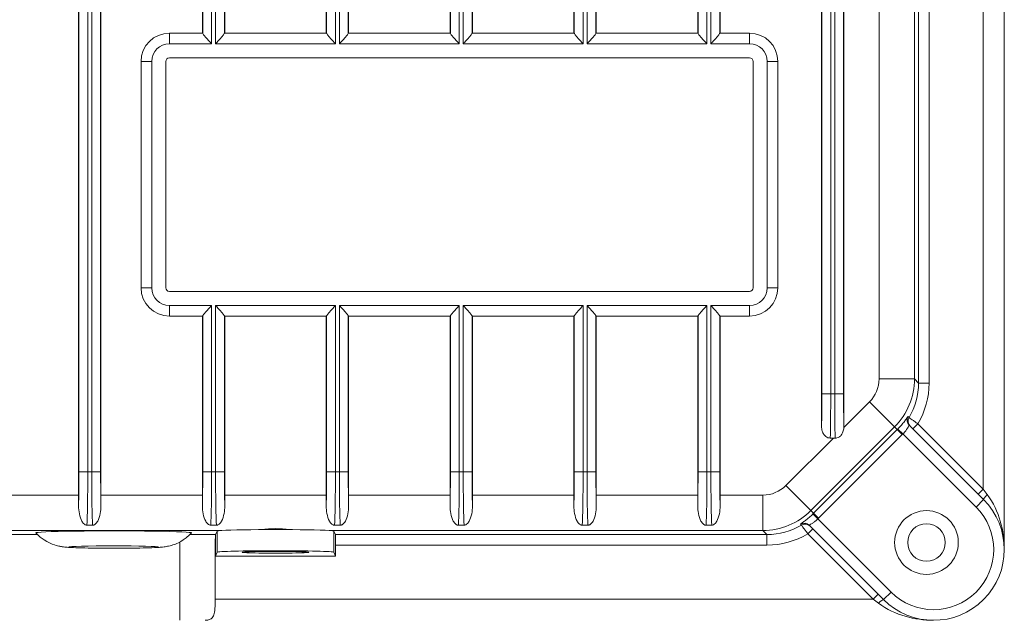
# Model space of a CAD drawing. Header units: millimetres. Extents: x 11 to 300, y 0 to 200.
# Tile 3 of 6: x 94 to 140, y 72 to 100. Entities that reach past the tile are written whole.
import ezdxf

# ---------------------------------------------------------------- set-up
doc = ezdxf.new("R2010")
doc.units = ezdxf.units.MM
doc.layers.add('APPARENT', color=7, linetype='Continuous', lineweight=0)
doc.layers.add('ARETES TANGENTES', color=7, linetype='Continuous', lineweight=0)

msp = doc.modelspace()

# ---------------------------------------------------------------- linework, layer by layer
at = {"layer": 'APPARENT'}
for p, q in [((139.994, 170.725), (139.994, 75.392)), ((102.218, 168.159), (102.218, 99.725)), ((103.27, 168.159), (103.27, 99.725)), ((108.051, 168.159), (108.051, 99.725)), ((109.103, 168.159), (109.103, 99.725)), ((113.884, 168.159), (113.884, 99.725)), ((114.937, 168.159), (114.937, 99.725)), ((119.718, 168.159), (119.718, 99.725)), ((120.77, 168.159), (120.77, 99.725)), ((125.551, 168.159), (125.551, 99.725)), ((126.603, 168.159), (126.603, 99.725)), ((131.384, 164.916), (131.384, 81.202)), ((132.437, 164.916), (132.437, 81.202)), ((96.384, 154.392), (96.384, 77.959)), ((97.437, 154.392), (97.437, 77.959)), ((100.66, 99.725), (102.231, 99.725)), ((103.257, 99.725), (108.064, 99.725)), ((109.09, 99.725), (113.897, 99.725)), ((114.923, 99.725), (119.731, 99.725)), ((120.757, 99.725), (125.564, 99.725)), ((126.59, 99.725), (127.994, 99.725)), ((99.327, 87.725), (99.327, 98.392)), ((100.494, 98.392), (100.494, 87.725)), ((127.994, 98.559), (100.66, 98.559)), ((128.16, 87.725), (128.16, 98.392)), ((129.327, 98.392), (129.327, 87.725)), ((100.66, 87.559), (127.994, 87.559)), ((102.231, 86.392), (100.66, 86.392)), ((102.218, 86.392), (102.218, 77.959)), ((108.064, 86.392), (103.257, 86.392)), ((103.27, 86.392), (103.27, 77.959)), ((108.051, 86.392), (108.051, 77.959)), ((113.897, 86.392), (109.09, 86.392)), ((109.103, 86.392), (109.103, 77.959)), ((113.884, 86.392), (113.884, 77.959)), ((119.731, 86.392), (114.923, 86.392)), ((114.937, 86.392), (114.937, 77.959)), ((119.718, 86.392), (119.718, 77.959)), ((125.564, 86.392), (120.757, 86.392)), ((120.77, 86.392), (120.77, 77.959)), ((125.551, 86.392), (125.551, 77.959)), ((127.994, 86.392), (126.59, 86.392)), ((126.603, 86.392), (126.603, 77.959)), ((135.516, 81.25), (139.017, 77.749)), ((135.917, 81.321), (135.682, 81.085)), ((131.794, 80.644), (131.941, 80.644)), ((138.994, 78.244), (138.758, 78.008)), ((96.777, 76.539), (97.044, 76.539)), ((102.61, 76.539), (102.877, 76.539)), ((108.711, 76.539), (108.443, 76.539)), ((114.544, 76.539), (114.277, 76.539)), ((120.377, 76.539), (120.11, 76.539)), ((126.211, 76.539), (125.943, 76.539)), ((134.303, 73.035), (130.802, 76.536)), ((90.967, 76.109), (94.433, 76.109)), ((101.634, 76.109), (102.827, 76.109)), ((102.827, 76.109), (102.827, 76.099)), ((102.827, 76.099), (102.827, 75.972)), ((102.834, 76.099), (102.911, 76.265)), ((108.41, 76.265), (108.487, 76.099)), ((130.732, 76.135), (130.968, 76.371)), ((102.819, 75.599), (102.819, 73.059)), ((102.828, 75.086), (102.828, 75.599)), ((102.828, 75.086), (102.911, 75.265)), ((108.41, 75.265), (108.493, 75.086)), ((108.493, 75.599), (108.493, 75.086)), ((108.493, 75.086), (102.828, 75.086)), ((133.808, 73.059), (134.044, 73.294))]:
    msp.add_line(p, q, dxfattribs=at)
for radius in [1.5, 0.883]:
    msp.add_circle((136.327, 75.725), radius, dxfattribs=at)
for centre, radius, start, end in [((100.66, 98.392), 1.333, 90, 180), ((127.994, 98.392), 1.333, 0, 90), ((100.66, 98.392), 0.167, 90, 180), ((127.994, 98.392), 0.167, 0, 90), ((100.66, 87.725), 1.333, 180, 270), ((100.66, 87.725), 0.167, 180, 270), ((127.994, 87.725), 0.167, 270, 0), ((127.994, 87.725), 1.333, 270, 0), ((136.66, 75.392), 3.333, 225, 45)]:
    msp.add_arc(centre, radius, start, end, dxfattribs=at)
for centre, major_axis, ratio, start_param, end_param in [((102.231, 99.225), (0, 0.5), 0.026186, -0.189615, 0), ((103.257, 99.225), (0, 0.5), 0.026186, 0, 0.189615), ((108.064, 99.225), (0, 0.5), 0.026186, -0.189615, 0), ((109.09, 99.225), (0, 0.5), 0.026186, 0, 0.189615), ((113.897, 99.225), (0, 0.5), 0.026186, -0.189615, 0), ((114.923, 99.225), (0, 0.5), 0.026186, 0, 0.189615), ((119.731, 99.225), (0, 0.5), 0.026186, -0.189615, 0), ((120.757, 99.225), (0, 0.5), 0.026186, 0, 0.189615), ((125.564, 99.225), (0, 0.5), 0.026186, -0.189615, 0), ((126.59, 99.225), (0, 0.5), 0.026186, 0, 0.189615), ((102.231, 86.892), (0, -0.5), 0.026186, 0, 0.189615), ((103.257, 86.892), (0, -0.5), 0.026186, -0.189615, 0), ((108.064, 86.892), (0, -0.5), 0.026186, 0, 0.189615), ((109.09, 86.892), (0, -0.5), 0.026186, -0.189615, 0), ((113.897, 86.892), (0, -0.5), 0.026186, 0, 0.189615), ((114.923, 86.892), (0, -0.5), 0.026186, -0.189615, 0), ((119.731, 86.892), (0, -0.5), 0.026186, 0, 0.189615), ((120.757, 86.892), (0, -0.5), 0.026186, -0.189615, 0), ((125.564, 86.892), (0, -0.5), 0.026186, 0, 0.189615), ((126.59, 86.892), (0, -0.5), 0.026186, -0.189615, 0), ((131.341, 82.725), (0, -2.25), 0.026186, 0.826985, 1.570796), ((132.48, 82.725), (0, -2.25), 0.026186, -1.570796, -0.826985), ((96.341, 77.959), (0, -1.667), 0.026186, 1.263506, 1.570796), ((97.48, 77.959), (0, -1.667), 0.026186, -1.570796, -1.263506), ((102.174, 77.959), (0, -1.667), 0.026186, 1.263506, 1.570796), ((103.314, 77.959), (0, -1.667), 0.026186, -1.570796, -1.263506), ((108.007, 77.959), (0, -1.667), 0.026186, 1.263506, 1.570796), ((109.147, 77.959), (0, -1.667), 0.026186, -1.570796, -1.263506), ((113.841, 77.959), (0, -1.667), 0.026186, 1.263506, 1.570796), ((114.98, 77.959), (0, -1.667), 0.026186, -1.570796, -1.263506), ((119.674, 77.959), (0, -1.667), 0.026186, 1.263506, 1.570796), ((120.814, 77.959), (0, -1.667), 0.026186, -1.570796, -1.263506), ((125.507, 77.959), (0, -1.667), 0.026186, 1.263506, 1.570796), ((126.647, 77.959), (0, -1.667), 0.026186, -1.570796, -1.263506), ((139.253, 77.985), (0.236, 0.236), 0.138883, 1.708797, 3.141593), ((98.034, 76.178), (3.667, 0), 0.026177, 1.025997, 3.16605), ((98.034, 76.178), (3.667, 0), 0.026177, 6.258728, 7.309183), ((102.834, 75.599), (0, 0.5), 0.012088, 0.026184, 1.5708), ((105.66, 76.264), (-2.75, 0), 0.026177, -0.40514, -0.012091), ((105.66, 76.264), (-2.75, 0), 0.026177, -2.736453, -0.40514), ((105.66, 76.264), (-2.75, 0), 0.026177, -3.129501, -2.736453), ((108.487, 75.599), (0, 0.5), 0.012088, 4.712385, 6.257002), ((105.66, 75.265), (-2.75, 0), 0.026177, -3.129501, -0.012091), ((105.66, 75.265), (-1.567, 0), 0.026177, -3.141593, 0), ((105.66, 75.265), (-1.567, 0), 0.026177, 0, 3.141593), ((134.068, 72.799), (-0.236, -0.236), 0.138883, -3.141593, -1.708797)]:
    msp.add_ellipse(centre, major_axis=major_axis, ratio=ratio, start_param=start_param, end_param=end_param, dxfattribs=at)
for points, knots in [([(102.233, 99.716), (102.234, 99.708), (102.242, 99.695), (102.254, 99.677), (102.266, 99.66), (102.283, 99.638), (102.303, 99.615), (102.332, 99.578), (102.369, 99.536), (102.408, 99.492), (102.462, 99.431), (102.522, 99.366), (102.581, 99.3), (102.603, 99.276), (102.626, 99.252), (102.648, 99.227), (102.648, 99.227), (102.649, 99.226), (102.65, 99.225)], [0, 0, 0, 0, 0.156202, 0.156202, 0.156202, 0.310722, 0.310722, 0.310722, 0.54936, 0.54936, 0.54936, 0.876857, 0.876857, 0.876857, 0.996851, 0.996851, 0.996851, 1, 1, 1, 1]), ([(102.838, 99.225), (102.838, 99.226), (102.839, 99.227), (102.84, 99.227), (102.862, 99.252), (102.884, 99.276), (102.906, 99.3), (102.966, 99.366), (103.025, 99.431), (103.079, 99.492), (103.118, 99.536), (103.155, 99.578), (103.185, 99.615), (103.204, 99.638), (103.221, 99.66), (103.233, 99.677), (103.246, 99.695), (103.253, 99.708), (103.254, 99.716)], [0, 0, 0, 0, 0.003149, 0.003149, 0.003149, 0.123143, 0.123143, 0.123143, 0.45064, 0.45064, 0.45064, 0.689278, 0.689278, 0.689278, 0.843798, 0.843798, 0.843798, 1, 1, 1, 1]), ([(108.066, 99.716), (108.068, 99.708), (108.075, 99.695), (108.087, 99.677), (108.1, 99.66), (108.116, 99.638), (108.136, 99.615), (108.166, 99.578), (108.203, 99.536), (108.242, 99.492), (108.295, 99.431), (108.355, 99.366), (108.415, 99.3), (108.437, 99.276), (108.459, 99.252), (108.481, 99.227), (108.482, 99.227), (108.482, 99.226), (108.483, 99.225)], [0, 0, 0, 0, 0.156202, 0.156202, 0.156202, 0.310722, 0.310722, 0.310722, 0.54936, 0.54936, 0.54936, 0.876857, 0.876857, 0.876857, 0.996851, 0.996851, 0.996851, 1, 1, 1, 1]), ([(108.671, 99.225), (108.672, 99.226), (108.672, 99.227), (108.673, 99.227), (108.695, 99.252), (108.717, 99.276), (108.74, 99.3), (108.799, 99.366), (108.859, 99.431), (108.912, 99.492), (108.951, 99.536), (108.988, 99.578), (109.018, 99.615), (109.038, 99.638), (109.055, 99.66), (109.067, 99.677), (109.079, 99.695), (109.087, 99.708), (109.088, 99.716)], [0, 0, 0, 0, 0.003149, 0.003149, 0.003149, 0.123143, 0.123143, 0.123143, 0.45064, 0.45064, 0.45064, 0.689278, 0.689278, 0.689278, 0.843798, 0.843798, 0.843798, 1, 1, 1, 1]), ([(113.9, 99.716), (113.901, 99.708), (113.908, 99.695), (113.921, 99.677), (113.933, 99.66), (113.95, 99.638), (113.969, 99.615), (113.999, 99.578), (114.036, 99.536), (114.075, 99.492), (114.129, 99.431), (114.188, 99.366), (114.248, 99.3), (114.27, 99.276), (114.292, 99.252), (114.315, 99.227), (114.315, 99.227), (114.316, 99.226), (114.316, 99.225)], [0, 0, 0, 0, 0.156202, 0.156202, 0.156202, 0.310722, 0.310722, 0.310722, 0.54936, 0.54936, 0.54936, 0.876857, 0.876857, 0.876857, 0.996851, 0.996851, 0.996851, 1, 1, 1, 1]), ([(114.504, 99.225), (114.505, 99.226), (114.506, 99.227), (114.506, 99.227), (114.528, 99.252), (114.551, 99.276), (114.573, 99.3), (114.633, 99.366), (114.692, 99.431), (114.746, 99.492), (114.785, 99.536), (114.822, 99.578), (114.852, 99.615), (114.871, 99.638), (114.888, 99.66), (114.9, 99.677), (114.912, 99.695), (114.92, 99.708), (114.921, 99.716)], [0, 0, 0, 0, 0.003149, 0.003149, 0.003149, 0.123143, 0.123143, 0.123143, 0.45064, 0.45064, 0.45064, 0.689278, 0.689278, 0.689278, 0.843798, 0.843798, 0.843798, 1, 1, 1, 1]), ([(119.733, 99.716), (119.734, 99.708), (119.742, 99.695), (119.754, 99.677), (119.766, 99.66), (119.783, 99.638), (119.803, 99.615), (119.832, 99.578), (119.869, 99.536), (119.908, 99.492), (119.962, 99.431), (120.022, 99.366), (120.081, 99.3), (120.103, 99.276), (120.126, 99.252), (120.148, 99.227), (120.148, 99.227), (120.149, 99.226), (120.15, 99.225)], [0, 0, 0, 0, 0.156202, 0.156202, 0.156202, 0.310722, 0.310722, 0.310722, 0.54936, 0.54936, 0.54936, 0.876857, 0.876857, 0.876857, 0.996851, 0.996851, 0.996851, 1, 1, 1, 1]), ([(120.338, 99.225), (120.338, 99.226), (120.339, 99.227), (120.34, 99.227), (120.362, 99.252), (120.384, 99.276), (120.406, 99.3), (120.466, 99.366), (120.525, 99.431), (120.579, 99.492), (120.618, 99.536), (120.655, 99.578), (120.685, 99.615), (120.704, 99.638), (120.721, 99.66), (120.733, 99.677), (120.746, 99.695), (120.753, 99.708), (120.754, 99.716)], [0, 0, 0, 0, 0.003149, 0.003149, 0.003149, 0.123143, 0.123143, 0.123143, 0.45064, 0.45064, 0.45064, 0.689278, 0.689278, 0.689278, 0.843798, 0.843798, 0.843798, 1, 1, 1, 1]), ([(125.566, 99.716), (125.568, 99.708), (125.575, 99.695), (125.587, 99.677), (125.6, 99.66), (125.616, 99.638), (125.636, 99.615), (125.666, 99.578), (125.703, 99.536), (125.742, 99.492), (125.795, 99.431), (125.855, 99.366), (125.915, 99.3), (125.937, 99.276), (125.959, 99.252), (125.981, 99.227), (125.982, 99.227), (125.982, 99.226), (125.983, 99.225)], [0, 0, 0, 0, 0.156202, 0.156202, 0.156202, 0.310722, 0.310722, 0.310722, 0.54936, 0.54936, 0.54936, 0.876857, 0.876857, 0.876857, 0.996851, 0.996851, 0.996851, 1, 1, 1, 1]), ([(126.171, 99.225), (126.172, 99.226), (126.172, 99.227), (126.173, 99.227), (126.195, 99.252), (126.217, 99.276), (126.24, 99.3), (126.299, 99.366), (126.359, 99.431), (126.412, 99.492), (126.451, 99.536), (126.488, 99.578), (126.518, 99.615), (126.538, 99.638), (126.555, 99.66), (126.567, 99.677), (126.579, 99.695), (126.587, 99.708), (126.588, 99.716)], [0, 0, 0, 0, 0.003149, 0.003149, 0.003149, 0.123143, 0.123143, 0.123143, 0.45064, 0.45064, 0.45064, 0.689278, 0.689278, 0.689278, 0.843798, 0.843798, 0.843798, 1, 1, 1, 1]), ([(102.65, 86.892), (102.649, 86.891), (102.648, 86.891), (102.648, 86.89), (102.626, 86.866), (102.603, 86.841), (102.581, 86.817), (102.522, 86.752), (102.462, 86.686), (102.408, 86.626), (102.369, 86.582), (102.332, 86.539), (102.303, 86.503), (102.283, 86.479), (102.266, 86.458), (102.254, 86.44), (102.242, 86.423), (102.234, 86.409), (102.233, 86.401)], [0, 0, 0, 0, 0.003149, 0.003149, 0.003149, 0.123143, 0.123143, 0.123143, 0.45064, 0.45064, 0.45064, 0.689278, 0.689278, 0.689278, 0.843798, 0.843798, 0.843798, 1, 1, 1, 1]), ([(103.254, 86.401), (103.253, 86.409), (103.246, 86.423), (103.233, 86.44), (103.221, 86.458), (103.204, 86.479), (103.185, 86.503), (103.155, 86.539), (103.118, 86.582), (103.079, 86.626), (103.025, 86.686), (102.966, 86.752), (102.906, 86.817), (102.884, 86.841), (102.862, 86.866), (102.84, 86.89), (102.839, 86.891), (102.838, 86.891), (102.838, 86.892)], [0, 0, 0, 0, 0.156202, 0.156202, 0.156202, 0.310722, 0.310722, 0.310722, 0.54936, 0.54936, 0.54936, 0.876857, 0.876857, 0.876857, 0.996851, 0.996851, 0.996851, 1, 1, 1, 1]), ([(108.483, 86.892), (108.482, 86.891), (108.482, 86.891), (108.481, 86.89), (108.459, 86.866), (108.437, 86.841), (108.415, 86.817), (108.355, 86.752), (108.295, 86.686), (108.242, 86.626), (108.203, 86.582), (108.166, 86.539), (108.136, 86.503), (108.116, 86.479), (108.1, 86.458), (108.087, 86.44), (108.075, 86.423), (108.068, 86.409), (108.066, 86.401)], [0, 0, 0, 0, 0.003149, 0.003149, 0.003149, 0.123143, 0.123143, 0.123143, 0.45064, 0.45064, 0.45064, 0.689278, 0.689278, 0.689278, 0.843798, 0.843798, 0.843798, 1, 1, 1, 1]), ([(109.088, 86.401), (109.087, 86.409), (109.079, 86.423), (109.067, 86.44), (109.055, 86.458), (109.038, 86.479), (109.018, 86.503), (108.988, 86.539), (108.951, 86.582), (108.912, 86.626), (108.859, 86.686), (108.799, 86.752), (108.74, 86.817), (108.717, 86.841), (108.695, 86.866), (108.673, 86.89), (108.672, 86.891), (108.672, 86.891), (108.671, 86.892)], [0, 0, 0, 0, 0.156202, 0.156202, 0.156202, 0.310722, 0.310722, 0.310722, 0.54936, 0.54936, 0.54936, 0.876857, 0.876857, 0.876857, 0.996851, 0.996851, 0.996851, 1, 1, 1, 1]), ([(114.316, 86.892), (114.316, 86.891), (114.315, 86.891), (114.315, 86.89), (114.292, 86.866), (114.27, 86.841), (114.248, 86.817), (114.188, 86.752), (114.129, 86.686), (114.075, 86.626), (114.036, 86.582), (113.999, 86.539), (113.969, 86.503), (113.95, 86.479), (113.933, 86.458), (113.921, 86.44), (113.908, 86.423), (113.901, 86.409), (113.9, 86.401)], [0, 0, 0, 0, 0.003149, 0.003149, 0.003149, 0.123143, 0.123143, 0.123143, 0.45064, 0.45064, 0.45064, 0.689278, 0.689278, 0.689278, 0.843798, 0.843798, 0.843798, 1, 1, 1, 1]), ([(114.921, 86.401), (114.92, 86.409), (114.912, 86.423), (114.9, 86.44), (114.888, 86.458), (114.871, 86.479), (114.852, 86.503), (114.822, 86.539), (114.785, 86.582), (114.746, 86.626), (114.692, 86.686), (114.633, 86.752), (114.573, 86.817), (114.551, 86.841), (114.528, 86.866), (114.506, 86.89), (114.506, 86.891), (114.505, 86.891), (114.504, 86.892)], [0, 0, 0, 0, 0.156202, 0.156202, 0.156202, 0.310722, 0.310722, 0.310722, 0.54936, 0.54936, 0.54936, 0.876857, 0.876857, 0.876857, 0.996851, 0.996851, 0.996851, 1, 1, 1, 1]), ([(120.15, 86.892), (120.149, 86.891), (120.148, 86.891), (120.148, 86.89), (120.126, 86.866), (120.103, 86.841), (120.081, 86.817), (120.022, 86.752), (119.962, 86.686), (119.908, 86.626), (119.869, 86.582), (119.832, 86.539), (119.803, 86.503), (119.783, 86.479), (119.766, 86.458), (119.754, 86.44), (119.742, 86.423), (119.734, 86.409), (119.733, 86.401)], [0, 0, 0, 0, 0.003149, 0.003149, 0.003149, 0.123143, 0.123143, 0.123143, 0.45064, 0.45064, 0.45064, 0.689278, 0.689278, 0.689278, 0.843798, 0.843798, 0.843798, 1, 1, 1, 1]), ([(120.754, 86.401), (120.753, 86.409), (120.746, 86.423), (120.733, 86.44), (120.721, 86.458), (120.704, 86.479), (120.685, 86.503), (120.655, 86.539), (120.618, 86.582), (120.579, 86.626), (120.525, 86.686), (120.466, 86.752), (120.406, 86.817), (120.384, 86.841), (120.362, 86.866), (120.34, 86.89), (120.339, 86.891), (120.338, 86.891), (120.338, 86.892)], [0, 0, 0, 0, 0.156202, 0.156202, 0.156202, 0.310722, 0.310722, 0.310722, 0.54936, 0.54936, 0.54936, 0.876857, 0.876857, 0.876857, 0.996851, 0.996851, 0.996851, 1, 1, 1, 1]), ([(125.983, 86.892), (125.982, 86.891), (125.982, 86.891), (125.981, 86.89), (125.959, 86.866), (125.937, 86.841), (125.915, 86.817), (125.855, 86.752), (125.795, 86.686), (125.742, 86.626), (125.703, 86.582), (125.666, 86.539), (125.636, 86.503), (125.616, 86.479), (125.6, 86.458), (125.587, 86.44), (125.575, 86.423), (125.568, 86.409), (125.566, 86.401)], [0, 0, 0, 0, 0.003149, 0.003149, 0.003149, 0.123143, 0.123143, 0.123143, 0.45064, 0.45064, 0.45064, 0.689278, 0.689278, 0.689278, 0.843798, 0.843798, 0.843798, 1, 1, 1, 1]), ([(126.588, 86.401), (126.587, 86.409), (126.579, 86.423), (126.567, 86.44), (126.555, 86.458), (126.538, 86.479), (126.518, 86.503), (126.488, 86.539), (126.451, 86.582), (126.412, 86.626), (126.359, 86.686), (126.299, 86.752), (126.24, 86.817), (126.217, 86.841), (126.195, 86.866), (126.173, 86.89), (126.172, 86.891), (126.172, 86.891), (126.171, 86.892)], [0, 0, 0, 0, 0.156202, 0.156202, 0.156202, 0.310722, 0.310722, 0.310722, 0.54936, 0.54936, 0.54936, 0.876857, 0.876857, 0.876857, 0.996851, 0.996851, 0.996851, 1, 1, 1, 1]), ([(131.794, 80.644), (131.756, 80.644), (131.716, 80.651), (131.68, 80.664), (131.644, 80.677), (131.61, 80.697), (131.58, 80.721), (131.548, 80.746), (131.52, 80.777), (131.496, 80.81), (131.46, 80.86), (131.434, 80.917), (131.416, 80.976), (131.394, 81.049), (131.384, 81.126), (131.384, 81.202)], [0, 0, 0, 0, 0.151141, 0.151141, 0.151141, 0.301574, 0.301574, 0.301574, 0.460563, 0.460563, 0.460563, 0.701877, 0.701877, 0.701877, 1, 1, 1, 1]), ([(135.509, 81.611), (135.51, 81.611), (135.512, 81.609), (135.516, 81.606), (135.525, 81.6), (135.542, 81.588), (135.565, 81.572), (135.589, 81.555), (135.62, 81.533), (135.657, 81.507), (135.693, 81.482), (135.735, 81.452), (135.779, 81.42), (135.823, 81.388), (135.871, 81.354), (135.917, 81.321)], [0, 0, 0, 0, 0.100034, 0.100034, 0.100034, 0.321131, 0.321131, 0.321131, 0.54714, 0.54714, 0.54714, 0.774186, 0.774186, 0.774186, 1, 1, 1, 1]), ([(132.434, 81.137), (132.429, 81.068), (132.415, 80.997), (132.391, 80.932), (132.373, 80.881), (132.347, 80.832), (132.315, 80.789), (132.289, 80.755), (132.257, 80.724), (132.222, 80.7), (132.186, 80.676), (132.145, 80.659), (132.103, 80.65), (132.078, 80.645), (132.052, 80.642), (132.027, 80.643)], [0, 0, 0, 0, 0.297816, 0.297816, 0.297816, 0.526788, 0.526788, 0.526788, 0.708945, 0.708945, 0.708945, 0.892945, 0.892945, 0.892945, 1, 1, 1, 1]), ([(139.188, 77.985), (139.483, 77.592), (139.678, 77.161), (139.933, 76.288), (139.994, 75.838), (139.994, 75.392)], [0, 0, 0, 0, 0.5, 0.5, 1, 1, 1, 1]), ([(96.382, 77.455), (96.381, 77.32), (96.395, 77.191), (96.419, 77.073), (96.445, 76.945), (96.483, 76.829), (96.536, 76.732), (96.552, 76.704), (96.569, 76.677), (96.589, 76.651), (96.608, 76.627), (96.629, 76.604), (96.656, 76.584), (96.667, 76.575), (96.68, 76.567), (96.693, 76.56), (96.707, 76.553), (96.723, 76.546), (96.741, 76.543), (96.752, 76.54), (96.765, 76.539), (96.777, 76.539)], [0, 0, 0, 0, 0.325681, 0.325681, 0.325681, 0.680316, 0.680316, 0.680316, 0.783135, 0.783135, 0.783135, 0.884779, 0.884779, 0.884779, 0.928179, 0.928179, 0.928179, 0.972392, 0.972392, 0.972392, 1, 1, 1, 1]), ([(97.044, 76.539), (97.055, 76.539), (97.066, 76.54), (97.076, 76.542), (97.09, 76.545), (97.102, 76.549), (97.114, 76.553), (97.135, 76.562), (97.152, 76.574), (97.168, 76.586), (97.219, 76.626), (97.254, 76.677), (97.284, 76.732), (97.341, 76.835), (97.38, 76.958), (97.406, 77.094), (97.428, 77.206), (97.44, 77.328), (97.439, 77.455)], [0, 0, 0, 0, 0.024846, 0.024846, 0.024846, 0.057552, 0.057552, 0.057552, 0.118641, 0.118641, 0.118641, 0.319842, 0.319842, 0.319842, 0.694028, 0.694028, 0.694028, 1, 1, 1, 1]), ([(102.215, 77.455), (102.214, 77.32), (102.228, 77.191), (102.252, 77.073), (102.278, 76.945), (102.316, 76.829), (102.37, 76.732), (102.385, 76.704), (102.403, 76.677), (102.422, 76.651), (102.441, 76.627), (102.463, 76.604), (102.489, 76.584), (102.501, 76.575), (102.513, 76.567), (102.527, 76.56), (102.541, 76.553), (102.557, 76.546), (102.575, 76.543), (102.586, 76.54), (102.598, 76.539), (102.61, 76.539)], [0, 0, 0, 0, 0.325681, 0.325681, 0.325681, 0.680316, 0.680316, 0.680316, 0.783135, 0.783135, 0.783135, 0.884779, 0.884779, 0.884779, 0.928179, 0.928179, 0.928179, 0.972392, 0.972392, 0.972392, 1, 1, 1, 1]), ([(102.877, 76.539), (102.888, 76.539), (102.899, 76.54), (102.91, 76.542), (102.923, 76.545), (102.936, 76.549), (102.947, 76.553), (102.968, 76.562), (102.986, 76.574), (103.001, 76.586), (103.053, 76.626), (103.087, 76.677), (103.118, 76.732), (103.174, 76.835), (103.213, 76.958), (103.24, 77.094), (103.261, 77.206), (103.273, 77.328), (103.272, 77.455)], [0, 0, 0, 0, 0.024846, 0.024846, 0.024846, 0.057552, 0.057552, 0.057552, 0.118641, 0.118641, 0.118641, 0.319842, 0.319842, 0.319842, 0.694028, 0.694028, 0.694028, 1, 1, 1, 1]), ([(108.443, 76.539), (108.432, 76.539), (108.421, 76.54), (108.411, 76.542), (108.398, 76.545), (108.385, 76.549), (108.374, 76.553), (108.353, 76.562), (108.335, 76.574), (108.319, 76.586), (108.268, 76.626), (108.233, 76.677), (108.203, 76.732), (108.147, 76.835), (108.107, 76.958), (108.081, 77.094), (108.06, 77.206), (108.048, 77.328), (108.049, 77.455)], [0, 0, 0, 0, 0.024846, 0.024846, 0.024846, 0.057552, 0.057552, 0.057552, 0.118641, 0.118641, 0.118641, 0.319842, 0.319842, 0.319842, 0.694028, 0.694028, 0.694028, 1, 1, 1, 1]), ([(109.105, 77.455), (109.106, 77.32), (109.093, 77.191), (109.069, 77.073), (109.043, 76.945), (109.004, 76.829), (108.951, 76.732), (108.935, 76.704), (108.918, 76.677), (108.899, 76.651), (108.879, 76.627), (108.858, 76.604), (108.832, 76.584), (108.82, 76.575), (108.808, 76.567), (108.794, 76.56), (108.78, 76.553), (108.764, 76.546), (108.746, 76.543), (108.735, 76.54), (108.723, 76.539), (108.711, 76.539)], [0, 0, 0, 0, 0.325681, 0.325681, 0.325681, 0.680316, 0.680316, 0.680316, 0.783135, 0.783135, 0.783135, 0.884779, 0.884779, 0.884779, 0.928179, 0.928179, 0.928179, 0.972392, 0.972392, 0.972392, 1, 1, 1, 1]), ([(114.277, 76.539), (114.266, 76.539), (114.255, 76.54), (114.244, 76.542), (114.231, 76.545), (114.218, 76.549), (114.207, 76.553), (114.186, 76.562), (114.168, 76.574), (114.153, 76.586), (114.101, 76.626), (114.067, 76.677), (114.036, 76.732), (113.98, 76.835), (113.941, 76.958), (113.915, 77.094), (113.893, 77.206), (113.881, 77.328), (113.882, 77.455)], [0, 0, 0, 0, 0.024846, 0.024846, 0.024846, 0.057552, 0.057552, 0.057552, 0.118641, 0.118641, 0.118641, 0.319842, 0.319842, 0.319842, 0.694028, 0.694028, 0.694028, 1, 1, 1, 1]), ([(114.939, 77.455), (114.94, 77.32), (114.926, 77.191), (114.902, 77.073), (114.876, 76.945), (114.838, 76.829), (114.784, 76.732), (114.769, 76.704), (114.751, 76.677), (114.732, 76.651), (114.713, 76.627), (114.691, 76.604), (114.665, 76.584), (114.654, 76.575), (114.641, 76.567), (114.627, 76.56), (114.613, 76.553), (114.597, 76.546), (114.579, 76.543), (114.568, 76.54), (114.556, 76.539), (114.544, 76.539)], [0, 0, 0, 0, 0.325681, 0.325681, 0.325681, 0.680316, 0.680316, 0.680316, 0.783135, 0.783135, 0.783135, 0.884779, 0.884779, 0.884779, 0.928179, 0.928179, 0.928179, 0.972392, 0.972392, 0.972392, 1, 1, 1, 1]), ([(120.11, 76.539), (120.099, 76.539), (120.088, 76.54), (120.078, 76.542), (120.064, 76.545), (120.052, 76.549), (120.04, 76.553), (120.019, 76.562), (120.002, 76.574), (119.986, 76.586), (119.935, 76.626), (119.9, 76.677), (119.87, 76.732), (119.813, 76.835), (119.774, 76.958), (119.748, 77.094), (119.727, 77.206), (119.714, 77.328), (119.715, 77.455)], [0, 0, 0, 0, 0.024846, 0.024846, 0.024846, 0.057552, 0.057552, 0.057552, 0.118641, 0.118641, 0.118641, 0.319842, 0.319842, 0.319842, 0.694028, 0.694028, 0.694028, 1, 1, 1, 1]), ([(120.772, 77.455), (120.773, 77.32), (120.759, 77.191), (120.735, 77.073), (120.709, 76.945), (120.671, 76.829), (120.618, 76.732), (120.602, 76.704), (120.585, 76.677), (120.565, 76.651), (120.546, 76.627), (120.525, 76.604), (120.498, 76.584), (120.487, 76.575), (120.475, 76.567), (120.461, 76.56), (120.447, 76.553), (120.431, 76.546), (120.413, 76.543), (120.402, 76.54), (120.389, 76.539), (120.377, 76.539)], [0, 0, 0, 0, 0.325681, 0.325681, 0.325681, 0.680316, 0.680316, 0.680316, 0.783135, 0.783135, 0.783135, 0.884779, 0.884779, 0.884779, 0.928179, 0.928179, 0.928179, 0.972392, 0.972392, 0.972392, 1, 1, 1, 1]), ([(125.943, 76.539), (125.932, 76.539), (125.921, 76.54), (125.911, 76.542), (125.898, 76.545), (125.885, 76.549), (125.874, 76.553), (125.853, 76.562), (125.835, 76.574), (125.819, 76.586), (125.768, 76.626), (125.733, 76.677), (125.703, 76.732), (125.647, 76.835), (125.607, 76.958), (125.581, 77.094), (125.56, 77.206), (125.548, 77.328), (125.549, 77.455)], [0, 0, 0, 0, 0.024846, 0.024846, 0.024846, 0.057552, 0.057552, 0.057552, 0.118641, 0.118641, 0.118641, 0.319842, 0.319842, 0.319842, 0.694028, 0.694028, 0.694028, 1, 1, 1, 1]), ([(126.605, 77.455), (126.606, 77.32), (126.593, 77.191), (126.569, 77.073), (126.543, 76.945), (126.504, 76.829), (126.451, 76.732), (126.435, 76.704), (126.418, 76.677), (126.399, 76.651), (126.379, 76.627), (126.358, 76.604), (126.332, 76.584), (126.32, 76.575), (126.308, 76.567), (126.294, 76.56), (126.28, 76.553), (126.264, 76.546), (126.246, 76.543), (126.235, 76.54), (126.223, 76.539), (126.211, 76.539)], [0, 0, 0, 0, 0.325681, 0.325681, 0.325681, 0.680316, 0.680316, 0.680316, 0.783135, 0.783135, 0.783135, 0.884779, 0.884779, 0.884779, 0.928179, 0.928179, 0.928179, 0.972392, 0.972392, 0.972392, 1, 1, 1, 1]), ([(130.732, 76.135), (130.711, 76.164), (130.69, 76.193), (130.67, 76.221), (130.638, 76.265), (130.607, 76.309), (130.579, 76.348), (130.552, 76.386), (130.528, 76.421), (130.507, 76.449), (130.487, 76.478), (130.471, 76.501), (130.46, 76.517), (130.449, 76.533), (130.442, 76.542), (130.441, 76.543)], [0, 0, 0, 0, 0.138162, 0.138162, 0.138162, 0.357732, 0.357732, 0.357732, 0.57229, 0.57229, 0.57229, 0.78539, 0.78539, 0.78539, 1, 1, 1, 1]), ([(94.368, 76.176), (94.521, 76.012), (94.651, 75.918), (94.939, 75.731), (95.055, 75.685), (95.301, 75.589), (95.381, 75.572), (95.518, 75.541), (95.565, 75.533), (95.66, 75.518), (95.7, 75.514), (95.822, 75.5), (95.885, 75.496), (96.079, 75.485), (96.213, 75.479), (96.56, 75.469), (96.779, 75.465), (97.239, 75.458), (97.474, 75.456), (97.953, 75.455), (98.196, 75.455), (98.668, 75.457), (98.897, 75.459), (99.325, 75.465), (99.522, 75.47), (99.883, 75.48), (100.034, 75.486), (100.246, 75.501), (100.306, 75.505), (100.441, 75.523), (100.475, 75.528), (100.577, 75.547), (100.645, 75.558), (100.901, 75.638), (101.053, 75.642), (101.522, 76.004), (101.607, 76.076), (101.699, 76.176)], [2.140053, 2.140053, 2.140053, 2.140053, 2.155688, 2.155688, 2.182848, 2.182848, 2.229318, 2.229318, 2.280792, 2.280792, 2.352452, 2.352452, 2.528228, 2.528228, 2.837495, 2.837495, 3.206107, 3.206107, 3.540591, 3.540591, 3.869288, 3.869288, 4.198255, 4.198255, 4.533866, 4.533866, 4.902164, 4.902164, 5.067447, 5.067447, 5.114253, 5.114253, 5.173573, 5.173573, 5.223249, 5.223249, 5.23273, 5.23273, 5.23273, 5.23273]), ([(104.984, 76.334), (104.989, 76.335), (104.995, 76.335), (105.105, 76.347), (105.215, 76.358), (105.438, 76.373), (105.55, 76.377), (105.77, 76.377), (105.883, 76.373), (106.106, 76.358), (106.216, 76.347), (106.326, 76.335), (106.331, 76.335), (106.337, 76.334)], [6.417126, 6.417126, 6.417126, 6.417126, 6.472588, 6.472588, 7.461604, 7.461604, 8.45062, 8.45062, 9.439637, 9.439637, 10.428653, 10.428653, 10.484115, 10.484115, 10.484115, 10.484115]), ([(102.827, 75.972), (102.827, 75.966), (102.827, 75.959), (102.826, 75.908), (102.824, 75.852), (102.821, 75.76), (102.82, 75.728), (102.819, 75.663), (102.819, 75.631), (102.819, 75.599)], [3.391369, 3.391369, 3.391369, 3.391369, 3.474115, 3.474115, 4.039402, 4.039402, 4.322046, 4.322046, 4.60469, 4.60469, 4.60469, 4.60469]), ([(102.819, 73.059), (102.819, 72.999), (102.818, 72.937), (102.816, 72.813), (102.814, 72.751), (102.807, 72.633), (102.802, 72.576), (102.789, 72.471), (102.781, 72.422), (102.76, 72.341), (102.748, 72.303), (102.717, 72.235), (102.699, 72.206), (102.663, 72.162), (102.644, 72.144), (102.602, 72.113), (102.578, 72.1), (102.526, 72.08), (102.497, 72.073), (102.439, 72.063), (102.408, 72.06), (102.369, 72.059), (102.36, 72.059), (102.351, 72.059)], [0.960184, 0.960184, 0.960184, 0.960184, 1.499604, 1.499604, 2.039025, 2.039025, 2.578446, 2.578446, 3.117867, 3.117867, 3.58887, 3.58887, 4.059872, 4.059872, 4.462187, 4.462187, 4.864502, 4.864502, 5.266816, 5.266816, 5.669131, 5.669131, 5.78649, 5.78649, 5.78649, 5.78649]), ([(136.66, 72.059), (136.215, 72.059), (135.765, 72.119), (134.892, 72.374), (134.46, 72.57), (134.068, 72.864)], [0, 0, 0, 0, 0.5, 0.5, 1, 1, 1, 1])]:
    msp.add_open_spline(points, degree=3, knots=knots, dxfattribs=at)
for points in [[(132.437, 81.202), (132.437, 81.18), (132.436, 81.159), (132.434, 81.137)], [(132.027, 80.643), (131.998, 80.643), (131.969, 80.644), (131.941, 80.644)]]:
    msp.add_open_spline(points, degree=3, dxfattribs=at)
at = {"layer": 'ARETES TANGENTES'}
for p, q in [((102.233, 168.392), (102.233, 99.716)), ((102.65, 99.225), (102.65, 168.392)), ((102.838, 168.392), (102.838, 99.225)), ((103.254, 99.716), (103.254, 168.392)), ((108.066, 99.716), (108.066, 168.392)), ((108.483, 168.392), (108.483, 99.225)), ((108.671, 99.225), (108.671, 168.392)), ((109.088, 168.392), (109.088, 99.716)), ((113.9, 99.716), (113.9, 168.392)), ((114.316, 168.392), (114.316, 99.225)), ((114.504, 99.225), (114.504, 168.392)), ((114.921, 168.392), (114.921, 99.716)), ((119.733, 99.716), (119.733, 168.392)), ((120.15, 168.392), (120.15, 99.225)), ((120.338, 99.225), (120.338, 168.392)), ((120.754, 168.392), (120.754, 99.716)), ((125.566, 99.716), (125.566, 168.392)), ((125.983, 168.392), (125.983, 99.225)), ((126.171, 99.225), (126.171, 168.392)), ((126.588, 168.392), (126.588, 99.716)), ((138.994, 78.244), (138.994, 167.873)), ((131.4, 82.725), (131.4, 163.392)), ((131.816, 163.392), (131.816, 82.725)), ((132.004, 82.725), (132.004, 163.392)), ((132.421, 163.392), (132.421, 82.725)), ((135.953, 83.239), (135.953, 162.879)), ((136.453, 162.879), (136.453, 83.239)), ((134.094, 83.432), (134.094, 162.685)), ((135.76, 162.685), (135.76, 83.432)), ((96.816, 79.059), (96.816, 155.059)), ((97.004, 155.059), (97.004, 79.059)), ((96.4, 154.725), (96.4, 79.059)), ((97.421, 79.059), (97.421, 154.725)), ((100.66, 99.225), (100.66, 99.725)), ((127.994, 99.225), (127.994, 99.725)), ((102.65, 99.225), (100.66, 99.225)), ((108.483, 99.225), (102.838, 99.225)), ((114.316, 99.225), (108.671, 99.225)), ((120.15, 99.225), (114.504, 99.225)), ((125.983, 99.225), (120.338, 99.225)), ((127.994, 99.225), (126.171, 99.225)), ((99.827, 98.392), (99.327, 98.392)), ((99.827, 98.392), (99.827, 87.725)), ((128.827, 98.392), (129.327, 98.392)), ((128.827, 87.725), (128.827, 98.392)), ((99.827, 87.725), (99.327, 87.725)), ((128.827, 87.725), (129.327, 87.725)), ((100.66, 86.892), (102.65, 86.892)), ((100.66, 86.892), (100.66, 86.392)), ((102.65, 79.059), (102.65, 86.892)), ((102.838, 86.892), (102.838, 79.059)), ((102.838, 86.892), (108.483, 86.892)), ((108.483, 86.892), (108.483, 79.059)), ((108.671, 86.892), (114.316, 86.892)), ((108.671, 79.059), (108.671, 86.892)), ((114.316, 86.892), (114.316, 79.059)), ((114.504, 79.059), (114.504, 86.892)), ((114.504, 86.892), (120.15, 86.892)), ((120.15, 86.892), (120.15, 79.059)), ((120.338, 79.059), (120.338, 86.892)), ((120.338, 86.892), (125.983, 86.892)), ((125.983, 86.892), (125.983, 79.059)), ((126.171, 86.892), (127.994, 86.892)), ((126.171, 79.059), (126.171, 86.892)), ((127.994, 86.892), (127.994, 86.392)), ((102.233, 86.401), (102.233, 79.059)), ((103.254, 79.059), (103.254, 86.401)), ((108.066, 79.059), (108.066, 86.401)), ((109.088, 86.401), (109.088, 79.059)), ((113.9, 79.059), (113.9, 86.401)), ((114.921, 86.401), (114.921, 79.059)), ((119.733, 79.059), (119.733, 86.401)), ((120.754, 86.401), (120.754, 79.059)), ((125.566, 79.059), (125.566, 86.401)), ((126.588, 86.401), (126.588, 79.059)), ((134.094, 83.432), (135.76, 83.432)), ((135.76, 83.432), (135.953, 83.239)), ((136.453, 83.239), (135.953, 83.239)), ((131.816, 82.725), (131.4, 82.725)), ((131.816, 82.725), (132.004, 82.725)), ((132.421, 82.725), (132.004, 82.725)), ((132.434, 81.137), (133.645, 82.348)), ((133.645, 82.348), (134.823, 81.17)), ((135.465, 81.655), (135.509, 81.611)), ((135.917, 81.321), (138.994, 78.244)), ((134.823, 81.17), (130.882, 77.23)), ((131.011, 77.101), (134.951, 81.042)), ((135.187, 80.806), (131.246, 76.866)), ((134.951, 81.042), (134.823, 81.17)), ((134.951, 81.042), (135.187, 80.806)), ((134.981, 81.072), (135.22, 80.84)), ((138.664, 77.396), (135.22, 80.84)), ((129.704, 78.408), (131.941, 80.644)), ((96.4, 79.059), (96.816, 79.059)), ((97.004, 79.059), (96.816, 79.059)), ((97.004, 79.059), (97.421, 79.059)), ((102.233, 79.059), (102.65, 79.059)), ((102.838, 79.059), (102.65, 79.059)), ((102.838, 79.059), (103.254, 79.059)), ((108.483, 79.059), (108.066, 79.059)), ((108.483, 79.059), (108.671, 79.059)), ((109.088, 79.059), (108.671, 79.059)), ((114.316, 79.059), (113.9, 79.059)), ((114.316, 79.059), (114.504, 79.059)), ((114.921, 79.059), (114.504, 79.059)), ((120.15, 79.059), (119.733, 79.059)), ((120.15, 79.059), (120.338, 79.059)), ((120.754, 79.059), (120.338, 79.059)), ((125.983, 79.059), (125.566, 79.059)), ((125.983, 79.059), (126.171, 79.059)), ((126.588, 79.059), (126.171, 79.059)), ((129.704, 78.408), (130.882, 77.23)), ((91.603, 77.959), (96.384, 77.959)), ((97.437, 77.959), (102.218, 77.959)), ((103.27, 77.959), (108.051, 77.959)), ((109.103, 77.959), (113.884, 77.959)), ((114.937, 77.959), (119.718, 77.959)), ((120.77, 77.959), (125.551, 77.959)), ((126.603, 77.959), (128.62, 77.959)), ((128.62, 76.293), (128.62, 77.959)), ((138.994, 78.244), (139.188, 77.985)), ((138.664, 77.396), (139.017, 77.749)), ((130.882, 77.23), (131.011, 77.101)), ((130.98, 77.071), (131.213, 76.833)), ((131.011, 77.101), (131.246, 76.866)), ((130.441, 76.543), (130.397, 76.587)), ((131.213, 76.833), (134.657, 73.389)), ((103.133, 76.293), (82.7, 76.293)), ((102.827, 76.099), (102.834, 76.099)), ((102.911, 76.265), (102.911, 75.265)), ((128.62, 76.293), (108.188, 76.293)), ((108.41, 76.265), (108.41, 75.265)), ((108.487, 76.099), (128.814, 76.099)), ((128.814, 76.099), (128.62, 76.293)), ((128.814, 75.599), (128.814, 76.099)), ((133.808, 73.059), (130.732, 76.135)), ((101.16, 72.059), (101.16, 75.76)), ((102.828, 75.599), (102.819, 75.599)), ((128.814, 75.599), (108.493, 75.599)), ((134.657, 73.389), (134.303, 73.035)), ((102.819, 73.059), (133.808, 73.059)), ((134.068, 72.864), (133.808, 73.059))]:
    msp.add_line(p, q, dxfattribs=at)
for centre, radius, start, end in [((100.66, 98.392), 0.833, 90, 180), ((127.994, 98.392), 0.833, 0, 90), ((100.66, 87.725), 0.833, 180, 270), ((127.994, 87.725), 0.833, 270, 0), ((136.66, 75.392), 2.833, 225, 45)]:
    msp.add_arc(centre, radius, start, end, dxfattribs=at)
for centre, major_axis, ratio, start_param, end_param in [((132.56, 83.433), (-1.085, 1.085), 0.999315, 3.141593, 3.926648), ((132.56, 83.433), (2.263, 2.263), 0.999972, 4.712389, 5.497445), ((132.752, 83.241), (-2.265, 2.265), 0.999101, 3.393381, 3.926648), ((132.752, 83.241), (-2.618, 2.618), 0.999315, 3.38181, 3.926648), ((131.757, 82.725), (0, 2.667), 0.022094, 3.816724, 4.712389), ((132.063, 82.725), (0, 2.667), 0.022094, 1.570796, 2.467007), ((135.752, 81.486), (0.236, 0.236), 0.999315, 1.822927, 3.141935), ((135.796, 81.442), (0.236, 0.236), 0.999315, 1.822242, 3.14125), ((132.686, 83.307), (-2.265, 2.265), 0.999172, 3.141593, 3.15488), ((132.686, 83.307), (-2.5, 2.5), 0.999315, 3.141593, 3.15488), ((96.341, 79.059), (0, -2.25), 0.026186, 0.777071, 1.570796), ((96.757, 79.059), (0, 2.667), 0.022094, 3.475222, 4.712389), ((97.063, 79.059), (0, 2.667), 0.022094, 1.570796, 2.807963), ((97.48, 79.059), (0, -2.25), 0.026186, -1.570796, -0.777071), ((102.174, 79.059), (0, -2.25), 0.026186, 0.777071, 1.570796), ((102.591, 79.059), (0, 2.667), 0.022094, 3.475222, 4.712389), ((102.897, 79.059), (0, 2.667), 0.022094, 1.570796, 2.807963), ((103.313, 79.059), (0, -2.25), 0.026186, -1.570796, -0.777071), ((108.007, 79.059), (0, -2.25), 0.026186, 0.777071, 1.570796), ((108.424, 79.059), (0, 2.667), 0.022094, 3.475222, 4.712389), ((108.73, 79.059), (0, 2.667), 0.022094, 1.570796, 2.807963), ((109.147, 79.059), (0, -2.25), 0.026186, -1.570796, -0.777071), ((113.841, 79.059), (0, -2.25), 0.026186, 0.777071, 1.570796), ((114.257, 79.059), (0, 2.667), 0.022094, 3.475222, 4.712389), ((114.563, 79.059), (0, 2.667), 0.022094, 1.570796, 2.807963), ((114.98, 79.059), (0, -2.25), 0.026186, -1.570796, -0.777071), ((119.674, 79.059), (0, -2.25), 0.026186, 0.777071, 1.570796), ((120.091, 79.059), (0, 2.667), 0.022094, 3.475222, 4.712389), ((120.397, 79.059), (0, 2.667), 0.022094, 1.570796, 2.807963), ((120.813, 79.059), (0, -2.25), 0.026186, -1.570796, -0.777071), ((125.507, 79.059), (0, -2.25), 0.026186, 0.777071, 1.570796), ((125.924, 79.059), (0, 2.667), 0.022094, 3.475222, 4.712389), ((126.23, 79.059), (0, 2.667), 0.022094, 1.570796, 2.807963), ((126.647, 79.059), (0, -2.25), 0.026186, -1.570796, -0.777071), ((128.619, 79.493), (1.085, -1.085), 0.999315, -0.785056, 0), ((128.619, 79.493), (-2.263, -2.263), 0.999972, 0.785741, 1.570796), ((128.746, 79.366), (2.265, -2.265), 0.999172, -0.013288, 0), ((128.811, 79.301), (2.265, -2.265), 0.999101, -0.785056, -0.251788), ((130.567, 76.3), (-0.236, -0.236), 0.999315, -3.14125, -1.822242), ((130.61, 76.257), (-0.236, -0.236), 0.999315, -3.14125, -1.822242), ((128.746, 79.366), (2.5, -2.5), 0.999315, -0.013288, 0), ((128.811, 79.301), (2.618, -2.618), 0.999315, -0.785056, -0.240218)]:
    msp.add_ellipse(centre, major_axis=major_axis, ratio=ratio, start_param=start_param, end_param=end_param, dxfattribs=at)
msp.add_ellipse((98.034, 75.511), major_axis=(2.132, 0), ratio=0.026177, dxfattribs=at)
for points, knots in [([(134.981, 81.072), (135.023, 81.115), (135.064, 81.16), (135.103, 81.204), (135.159, 81.266), (135.21, 81.328), (135.254, 81.384), (135.298, 81.44), (135.336, 81.49), (135.366, 81.531), (135.397, 81.573), (135.42, 81.605), (135.437, 81.626), (135.453, 81.648), (135.463, 81.658), (135.465, 81.655)], [0, 0, 0, 0, 0.144505, 0.144505, 0.144505, 0.354066, 0.354066, 0.354066, 0.565978, 0.565978, 0.565978, 0.780875, 0.780875, 0.780875, 1, 1, 1, 1]), ([(135.516, 81.25), (135.514, 81.252), (135.508, 81.245), (135.498, 81.23), (135.488, 81.215), (135.475, 81.191), (135.458, 81.161), (135.44, 81.131), (135.418, 81.094), (135.391, 81.055), (135.365, 81.015), (135.333, 80.972), (135.298, 80.929), (135.274, 80.899), (135.247, 80.869), (135.22, 80.84)], [0, 0, 0, 0, 0.208796, 0.208796, 0.208796, 0.418227, 0.418227, 0.418227, 0.631823, 0.631823, 0.631823, 0.848734, 0.848734, 0.848734, 1, 1, 1, 1]), ([(130.397, 76.587), (130.396, 76.589), (130.4, 76.594), (130.41, 76.602), (130.424, 76.615), (130.451, 76.635), (130.489, 76.663), (130.525, 76.689), (130.572, 76.724), (130.626, 76.765), (130.678, 76.805), (130.737, 76.852), (130.797, 76.904), (130.857, 76.955), (130.92, 77.013), (130.98, 77.071)], [0, 0, 0, 0, 0.150554, 0.150554, 0.150554, 0.374062, 0.374062, 0.374062, 0.590276, 0.590276, 0.590276, 0.797132, 0.797132, 0.797132, 1, 1, 1, 1]), ([(131.213, 76.833), (131.173, 76.794), (131.13, 76.758), (131.088, 76.726), (131.046, 76.694), (131.004, 76.665), (130.967, 76.641), (130.929, 76.617), (130.895, 76.597), (130.868, 76.581), (130.841, 76.566), (130.821, 76.554), (130.81, 76.546), (130.803, 76.541), (130.801, 76.538), (130.802, 76.536)], [0, 0, 0, 0, 0.212027, 0.212027, 0.212027, 0.424973, 0.424973, 0.424973, 0.641004, 0.641004, 0.641004, 0.857004, 0.857004, 0.857004, 1, 1, 1, 1])]:
    msp.add_open_spline(points, degree=3, knots=knots, dxfattribs=at)

doc.saveas('drawing.dxf')
